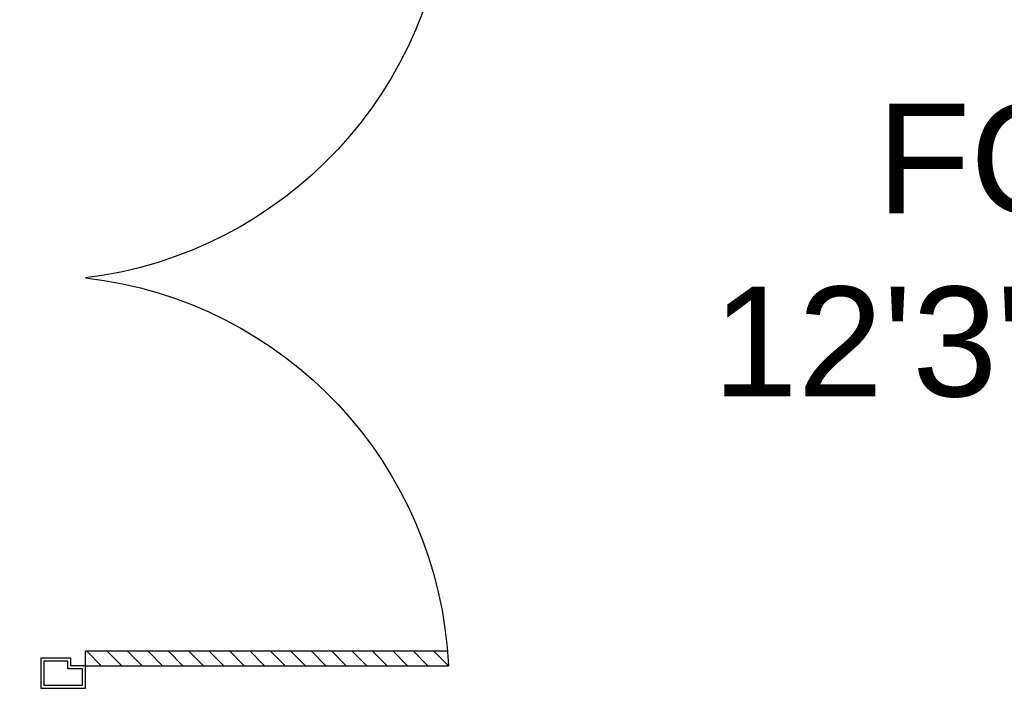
# Model space of a CAD drawing. Header units: inches. Extents: x 113025 to 158499, y 12149 to 30915.
# Tile 23 of 167: x 123776 to 123848, y 21210 to 21258. Entities that reach past the tile are written whole.
import ezdxf

# ---------------------------------------------------------------- set-up
doc = ezdxf.new("R2010")
doc.units = ezdxf.units.IN
doc.header["$MEASUREMENT"] = 0
doc.layers.add('PD_025_TEXT', color=61, linetype='Continuous')
doc.layers.add('PD_DOOR', color=42, linetype='Continuous', lineweight=25)
doc.styles.add('style1', font='arial.ttf', dxfattribs={"height": 500})

# ---------------------------------------------------------------- blocks, each defined once
blk = doc.blocks.new('door')
h = blk.add_hatch()
h.set_pattern_fill('ANSI31', color=251, scale=10, style=0)
h.set_pattern_definition([(45, (10752.12695820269, -6120.482440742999), (-0.8838834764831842, 0.8838834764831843), [])])
edge = h.paths.add_edge_path()
edge.add_arc((-14403.83931035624, -18781.41526133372), 31.42013681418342, 179.9999999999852, 182.3452022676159)
edge.add_line((-14435.23313038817, -18782.70097561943), (-14403.83931035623, -18782.70097561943))
edge.add_line((-14403.83931035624, -18782.70097561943), (-14403.83931035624, -18781.41526133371))
edge.add_line((-14403.83931035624, -18781.41526133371), (-14435.25944717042, -18781.41526133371))
h = blk.add_hatch()
h.set_pattern_fill('ANSI31', color=251, scale=10, style=0)
h.set_pattern_definition([(45, (10752.1269582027, -6123.47683280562), (-0.8838834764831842, 0.8838834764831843), [])])
edge = h.paths.add_edge_path()
edge.add_arc((-14403.83931035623, -18848.69536768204), 31.42013681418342, 177.6547977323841, 180.0000000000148, ccw=False)
edge.add_line((-14435.23313038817, -18847.40965339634), (-14403.83931035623, -18847.40965339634))
edge.add_line((-14403.83931035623, -18847.40965339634), (-14403.83931035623, -18848.69536768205))
edge.add_line((-14403.83931035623, -18848.69536768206), (-14435.25944717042, -18848.69536768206))
at = {"color": 251}
for p, q in [((-14403.83931035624, -18780.12954704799), (-14403.83931035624, -18782.70097561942)), ((-14403.83931035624, -18781.41526133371), (-14435.25944717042, -18781.41526133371)), ((-14403.83931035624, -18782.70097561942), (-14435.23313038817, -18782.70097561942)), ((-14403.83931035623, -18847.40965339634), (-14435.23313038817, -18847.40965339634)), ((-14403.83931035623, -18849.98108196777), (-14403.83931035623, -18847.40965339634)), ((-14403.83931035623, -18848.69536768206), (-14435.25944717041, -18848.69536768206))]:
    blk.add_line(p, q, dxfattribs=at)
for points in [[(-14399.98216749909, -18782.05811847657), (-14399.98216749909, -18779.48668990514), (-14403.83931035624, -18779.48668990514), (-14403.83931035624, -18781.41526133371), (-14402.55359607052, -18781.41526133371), (-14402.55359607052, -18782.05811847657), (-14399.98216749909, -18782.05811847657)], [(-14399.98216749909, -18848.0525105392), (-14399.98216749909, -18850.62393911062), (-14403.83931035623, -18850.62393911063), (-14403.83931035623, -18848.69536768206), (-14402.55359607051, -18848.69536768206), (-14402.55359607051, -18848.0525105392), (-14399.98216749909, -18848.0525105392)]]:
    blk.add_lwpolyline(points, dxfattribs=at)
for points in [[(-14400.23931035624, -18781.80097561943), (-14400.23931035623, -18779.74383276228), (-14403.58216749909, -18779.74383276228), (-14403.58216749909, -18781.15811847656), (-14402.29645321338, -18781.15811847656), (-14402.29645321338, -18781.80097561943)], [(-14400.23931035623, -18848.30965339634), (-14400.23931035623, -18850.36679625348), (-14403.58216749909, -18850.36679625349), (-14403.58216749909, -18848.9525105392), (-14402.29645321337, -18848.9525105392), (-14402.29645321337, -18848.30965339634)]]:
    blk.add_lwpolyline(points, close=True, dxfattribs=at)
for centre, radius, start, end in [((-14399.51051567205, -18779.61377553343), 35.79429360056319, 182.8848497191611, 263.0539138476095), ((-14399.87487620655, -18850.3458532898), 35.42304285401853, 96.42582340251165, 177.3294188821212)]:
    blk.add_arc(centre, radius, start, end, dxfattribs=at)
blk = doc.blocks.new('FIRST FLOOR PLAN 0')
at = {"layer": 'PD_DOOR', "color": 251, "ltscale": 25, "xscale": -0.842675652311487, "yscale": 0.842675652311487, "zscale": 0.842675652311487}
blk.add_blockref('door', (-12881.51407541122, 15492.02434228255), dxfattribs=at)
at = {"layer": 'PD_025_TEXT', "color": 251, "insert": (-748.7388414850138, -350.343657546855), "char_height": 8, "width": 162.9076444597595, "attachment_point": 1, "style": 'style1'}
blk.add_mtext('\\pi62.733;FOYER\\P\\pi50.744;12\'3" X 5\'10"', dxfattribs=at)

msp = doc.modelspace()

# ---------------------------------------------------------------- block references
at = {"color": 251}
msp.add_blockref('FIRST FLOOR PLAN 0', (124524.8849565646, 21602.60288553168), dxfattribs=at)

doc.saveas('drawing.dxf')
